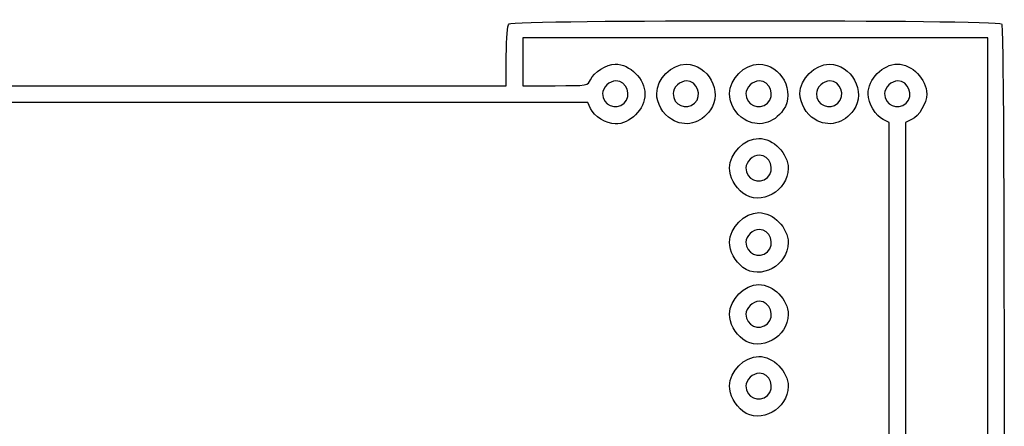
# Model space of a CAD drawing. Header units: millimetres. Extents: x 13 to 91, y 16 to 144.
# Tile 14 of 16: x 53 to 86, y 98 to 112. Entities that reach past the tile are written whole.
import ezdxf

# ---------------------------------------------------------------- set-up
doc = ezdxf.new("R2010")
doc.units = ezdxf.units.MM
doc.layers.add('Layer_1', color=7, linetype='CONTINUOUS')

msp = doc.modelspace()

# ---------------------------------------------------------------- linework, layer by layer
at = {"layer": 'Layer_1', "color": 7}
for points in [[(85.508338, 58.45443), (85.671716, 58.5437), (85.671716, 84.737159), (85.671716, 110.930622), (77.795246, 110.930622), (69.918776, 110.930622), (69.918776, 110.118333), (69.918776, 109.306044), (71.019849, 109.306044)], [(54.49999, 109.306044), (69.361854, 109.306044), (69.361854, 110.30516)], [(72.211632, 108.534183), (72.120923, 108.737442), (56.062513, 108.737442), (40.004103, 108.737442), (40.004103, 102.820771), (40.004103, 96.904099), (40.203187, 96.811489)], [(35.190888, 80.211403), (34.991805, 80.118792), (34.991805, 78.913397), (34.991805, 77.708002), (58.660994, 77.708002), (82.330183, 77.708002), (82.330183, 92.884767), (82.330183, 108.061534), (82.131099, 108.154144)], [(83.086189, 108.154144), (82.887105, 108.061534), (82.887105, 92.697941)]]:
    msp.add_lwpolyline(points, dxfattribs=at)
for points in [[(73.353495, 108.709417)], [(75.740304, 108.709417)], [(78.206673, 108.709417)], [(80.593482, 108.709417)], [(82.900731, 108.709417)], [(74.954828, 108.165551)], [(77.421197, 108.165551)], [(79.808006, 108.165551)], [(78.206673, 106.191321)], [(77.375327, 105.661748)], [(78.206673, 103.673225)], [(77.375327, 103.143653)], [(78.206673, 101.236358)], [(77.375327, 100.706786)], [(78.206673, 98.799491)], [(77.375327, 98.269919)]]:
    msp.add_lwpolyline(points, close=True, dxfattribs=at)
for points in [[(69.361854, 110.30516), (69.361854, 110.973944), (69.393416, 111.336503), (69.457327, 111.40175)], [(69.457327, 111.40175), (69.595849, 111.543177), (85.994643, 111.543177), (86.133165, 111.40175)], [(86.133165, 111.40175), (86.207029, 111.326337), (86.228638, 105.342538), (86.228638, 84.963829)], [(72.211632, 109.509303), (72.326021, 109.765625), (72.754052, 110.036403), (73.045469, 110.0368)], [(73.045469, 110.0368), (73.552949, 110.037492), (74.055317, 109.532533), (74.055317, 109.021743)], [(74.454011, 109.038016), (74.454649, 109.525981), (74.963275, 110.037104), (75.448217, 110.037104)], [(75.448217, 110.037104), (76.195072, 110.037104), (76.700281, 109.091202), (76.277328, 108.484761)], [(76.92038, 109.038016), (76.921018, 109.525981), (77.429644, 110.037104), (77.914586, 110.037104)], [(77.914586, 110.037104), (78.661441, 110.037104), (79.16665, 109.091202), (78.743697, 108.484761)], [(79.307189, 109.038016), (79.307827, 109.525981), (79.816453, 110.037104), (80.301395, 110.037104)], [(80.301395, 110.037104), (81.04825, 110.037104), (81.553459, 109.091202), (81.130506, 108.484761)], [(81.614736, 109.021743), (81.614736, 109.524818), (82.116198, 110.037104), (82.608644, 110.037104)], [(82.608644, 110.037104), (83.101091, 110.037104), (83.602553, 109.524818), (83.602553, 109.021743)], [(71.019849, 109.306044), (72.117391, 109.306044), (72.121215, 109.306696), (72.211632, 109.509303)], [(73.075232, 109.468502), (72.862312, 109.468502), (72.623826, 109.239929), (72.623826, 109.035856)], [(73.353495, 108.709417), (73.625756, 108.960977), (73.439709, 109.468502), (73.075232, 109.468502)], [(75.462041, 109.468502), (75.249121, 109.468502), (75.010635, 109.239929), (75.010635, 109.035856)], [(75.740304, 108.709417), (76.012565, 108.960977), (75.826518, 109.468502), (75.462041, 109.468502)], [(77.92841, 109.468502), (77.71549, 109.468502), (77.477005, 109.239929), (77.477005, 109.035856)], [(78.206673, 108.709417), (78.478934, 108.960977), (78.292888, 109.468502), (77.92841, 109.468502)], [(80.315219, 109.468502), (80.102299, 109.468502), (79.863814, 109.239929), (79.863814, 109.035856)], [(80.593482, 108.709417), (80.865743, 108.960977), (80.679697, 109.468502), (80.315219, 109.468502)], [(82.622468, 109.468502), (82.409548, 109.468502), (82.171063, 109.239929), (82.171063, 109.035856)], [(82.900731, 108.709417), (83.172992, 108.960977), (82.986945, 109.468502), (82.622468, 109.468502)], [(39.542654, 109.208569), (39.616231, 109.28369), (43.046843, 109.306044), (54.49999, 109.306044)], [(72.623826, 109.035856), (72.623826, 108.64653), (73.069594, 108.447102), (73.353495, 108.709417)], [(74.055317, 109.021743), (74.055317, 108.510953), (73.552949, 108.005993), (73.045469, 108.006685)], [(74.954828, 108.165551), (74.661254, 108.348307), (74.453582, 108.71009), (74.454011, 109.038016)], [(75.010635, 109.035856), (75.010635, 108.64653), (75.456403, 108.447102), (75.740304, 108.709417)], [(77.421197, 108.165551), (77.127624, 108.348307), (76.919951, 108.71009), (76.92038, 109.038016)], [(77.477005, 109.035856), (77.477005, 108.64653), (77.922772, 108.447102), (78.206673, 108.709417)], [(79.808006, 108.165551), (79.514433, 108.348307), (79.30676, 108.71009), (79.307189, 109.038016)], [(79.863814, 109.035856), (79.863814, 108.64653), (80.309581, 108.447102), (80.593482, 108.709417)], [(82.131099, 108.154144), (81.874624, 108.273453), (81.614736, 108.71012), (81.614736, 109.021743)], [(82.171063, 109.035856), (82.171063, 108.64653), (82.61683, 108.447102), (82.900731, 108.709417)], [(83.602553, 109.021743), (83.602553, 108.71012), (83.342664, 108.273453), (83.086189, 108.154144)], [(73.045469, 108.006685), (72.754052, 108.007083), (72.326021, 108.277861), (72.211632, 108.534183)], [(76.277328, 108.484761), (75.947589, 108.011973), (75.409976, 107.88221), (74.954828, 108.165551)], [(78.743697, 108.484761), (78.413958, 108.011973), (77.876345, 107.88221), (77.421197, 108.165551)], [(81.130506, 108.484761), (80.800767, 108.011973), (80.263154, 107.88221), (79.808006, 108.165551)], [(76.92038, 106.51992), (76.921018, 107.007885), (77.429644, 107.519008), (77.914586, 107.519008)], [(77.914586, 107.519008), (78.407033, 107.519008), (78.908495, 107.006722), (78.908495, 106.503647)], [(77.92841, 106.950406), (77.71549, 106.950406), (77.477005, 106.721833), (77.477005, 106.517761)], [(78.206673, 106.191321), (78.478934, 106.442881), (78.292888, 106.950406), (77.92841, 106.950406)], [(77.375327, 105.661748), (77.104758, 105.867799), (76.919983, 106.216344), (76.92038, 106.51992)], [(78.908495, 106.503647), (78.908495, 105.737683), (77.959733, 105.216695), (77.375327, 105.661748)], [(77.477005, 106.517761), (77.477005, 106.128434), (77.922772, 105.929006), (78.206673, 106.191321)], [(76.92038, 104.001825), (76.921018, 104.489789), (77.429644, 105.000912), (77.914586, 105.000912)], [(77.914586, 105.000912), (78.407033, 105.000912), (78.908495, 104.488626), (78.908495, 103.985551)], [(77.92841, 104.43231), (77.71549, 104.43231), (77.477005, 104.203737), (77.477005, 103.999665)], [(78.206673, 103.673225), (78.478934, 103.924785), (78.292888, 104.43231), (77.92841, 104.43231)], [(77.375327, 103.143653), (77.104758, 103.349704), (76.919983, 103.698248), (76.92038, 104.001825)], [(78.908495, 103.985551), (78.908495, 103.219587), (77.959733, 102.698599), (77.375327, 103.143653)], [(77.477005, 103.999665), (77.477005, 103.610338), (77.922772, 103.41091), (78.206673, 103.673225)], [(76.92038, 101.564958), (76.921018, 102.052922), (77.429644, 102.564045), (77.914586, 102.564045)], [(77.914586, 102.564045), (78.407033, 102.564045), (78.908495, 102.051759), (78.908495, 101.548684)], [(77.92841, 101.995443), (77.71549, 101.995443), (77.477005, 101.76687), (77.477005, 101.562798)], [(78.206673, 101.236358), (78.478934, 101.487918), (78.292888, 101.995443), (77.92841, 101.995443)], [(77.375327, 100.706786), (77.104758, 100.912837), (76.919983, 101.261381), (76.92038, 101.564958)], [(78.908495, 101.548684), (78.908495, 100.78272), (77.959733, 100.261732), (77.375327, 100.706786)], [(77.477005, 101.562798), (77.477005, 101.173471), (77.922772, 100.974043), (78.206673, 101.236358)], [(76.92038, 99.128091), (76.921018, 99.616055), (77.429644, 100.127178), (77.914586, 100.127178)], [(77.914586, 100.127178), (78.407033, 100.127178), (78.908495, 99.614892), (78.908495, 99.111817)], [(77.92841, 99.558576), (77.71549, 99.558576), (77.477005, 99.330003), (77.477005, 99.125931)], [(78.206673, 98.799491), (78.478934, 99.051051), (78.292888, 99.558576), (77.92841, 99.558576)], [(77.375327, 98.269919), (77.104758, 98.47597), (76.919983, 98.824514), (76.92038, 99.128091)], [(78.908495, 99.111817), (78.908495, 98.345853), (77.959733, 97.824865), (77.375327, 98.269919)], [(77.477005, 99.125931), (77.477005, 98.736604), (77.922772, 98.537176), (78.206673, 98.799491)]]:
    msp.add_open_spline(points, degree=3, dxfattribs=at)

doc.saveas('drawing.dxf')
